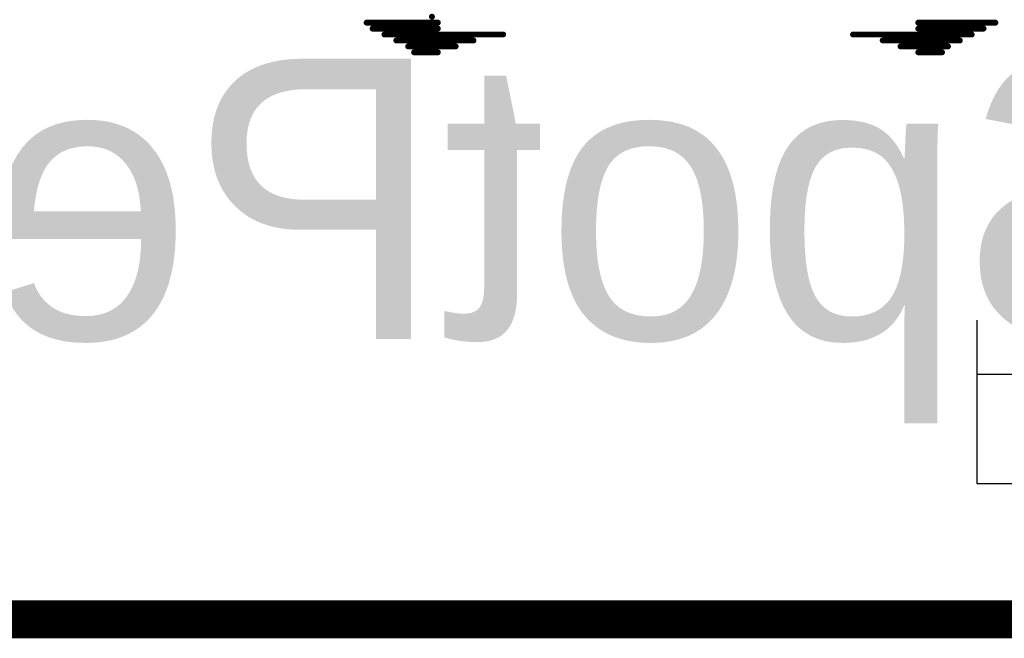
# Model space of a CAD drawing. Header units: millimetres. Extents: x 193.1 to 221.5, y 88 to 119.5.
# Tile 2 of 36: x 200 to 204.2, y 88 to 90.6. Entities that reach past the tile are written whole.
import ezdxf

# ---------------------------------------------------------------- set-up
doc = ezdxf.new("R2010")
doc.units = ezdxf.units.MM
for name, color, linetype in [('BottomLayer', 5, 'Continuous'), ('BottomOverlay', 54, 'Continuous'), ('KeepOutLayer', 6, 'Continuous'), ('TopLayer', 1, 'Continuous'), ('TopOverlay', 2, 'Continuous')]:
    doc.layers.add(name, color=color, linetype=linetype)

# ---------------------------------------------------------------- blocks, each defined once
blk = doc.blocks.new('LCD_240X240_NOHOLE_B_57')
at = {"layer": 'TopOverlay', "const_width": 0.1524}
blk.add_lwpolyline([(-26.2262, -21.6412), (0.0121, -21.6412)], dxfattribs=at)
blk = doc.blocks.new('SPOTPEAR_LOGO_B_77')
at = {"layer": 'BottomOverlay'}
for p, q in [((-1.5498, 2.8174), (-1.8997, 2.8174)), ((-1.5498, 2.1176), (-1.5498, 2.8174)), ((-1.8997, 2.3509), (-1.5498, 2.3509))]:
    blk.add_line(p, q, dxfattribs=at)
at = {"layer": 'BottomOverlay', "const_width": 0.0254}
for points in [[(-1.299, 0.9708), (-1.4006, 0.9708)], [(0.86, 0.9708), (0.7584, 0.9708)], [(-1.1466, 0.92), (-1.4768, 0.92)], [(-1.2228, 0.9454), (-1.426, 0.9454)], [(0.9362, 0.92), (0.606, 0.92)], [(0.8854, 0.9454), (0.6822, 0.9454)], [(-1.0196, 0.8946), (-1.5276, 0.8946)], [(0.987, 0.8946), (0.479, 0.8946)], [(-1.299, 0.8438), (-1.6292, 0.8438)], [(-1.299, 0.8692), (-1.5784, 0.8692)], [(1.0378, 0.8692), (0.7584, 0.8692)], [(1.0632, 0.8438), (0.7584, 0.8438)]]:
    blk.add_lwpolyline(points, dxfattribs=at)
at = {"layer": 'BottomOverlay', "const_width": 0.0127}
for points in [[(-1.407, 0.9708, 1), (-1.3943, 0.9708, 1)], [(-1.3054, 0.9708, 1), (-1.2927, 0.9708, 1)], [(0.752, 0.9708, 1), (0.7647, 0.9708, 1)], [(0.8536, 0.9708, 1), (0.8663, 0.9708, 1)], [(-1.4832, 0.92, 1), (-1.4705, 0.92, 1)], [(-1.4324, 0.9454, 1), (-1.4197, 0.9454, 1)], [(-1.2292, 0.9454, 1), (-1.2165, 0.9454, 1)], [(-1.153, 0.92, 1), (-1.1403, 0.92, 1)], [(0.5996, 0.92, 1), (0.6123, 0.92, 1)], [(0.6758, 0.9454, 1), (0.6885, 0.9454, 1)], [(0.879, 0.9454, 1), (0.8917, 0.9454, 1)], [(0.9298, 0.92, 1), (0.9425, 0.92, 1)], [(-1.534, 0.8946, 1), (-1.5213, 0.8946, 1)], [(-1.026, 0.8946, 1), (-1.0133, 0.8946, 1)], [(0.4726, 0.8946, 1), (0.4853, 0.8946, 1)], [(0.9806, 0.8946, 1), (0.9933, 0.8946, 1)], [(-1.6356, 0.8438, 1), (-1.6229, 0.8438, 1)], [(-1.5848, 0.8692, 1), (-1.5721, 0.8692, 1)], [(-1.3054, 0.8692, 1), (-1.2927, 0.8692, 1)], [(-1.3054, 0.8438, 1), (-1.2927, 0.8438, 1)], [(0.752, 0.8692, 1), (0.7647, 0.8692, 1)], [(0.752, 0.8438, 1), (0.7647, 0.8438, 1)], [(1.0314, 0.8692, 1), (1.0441, 0.8692, 1)], [(1.0568, 0.8438, 1), (1.0695, 0.8438, 1)], [(0.7774, 0.8184, 1), (0.7901, 0.8184, 1)]]:
    blk.add_lwpolyline(points, format="xyb", close=True, dxfattribs=at)
at = {"layer": 'BottomOverlay', "text_generation_flag": 2}
blk.add_text('SpotPear', height=1.2, rotation=180, dxfattribs=at).set_placement((-2.5587, 2.1985))

msp = doc.modelspace()

# ---------------------------------------------------------------- linework, layer by layer
at = {"layer": 'BottomLayer'}
msp.add_line((220.5604, 87.996), (194.2823, 87.996), dxfattribs=at)
at = {"layer": 'KeepOutLayer', "const_width": 0.127}
msp.add_lwpolyline([(194.3209, 88.0343), (220.5603, 88.0343)], dxfattribs=at)
at = {"layer": 'TopLayer'}
msp.add_line((219.4761, 88.0577), (194.2823, 88.0577), dxfattribs=at)

# ---------------------------------------------------------------- block references
msp.add_blockref('LCD_240X240_NOHOLE_B_57', (220.5471, 109.6981))
at = {"rotation": 180}
msp.add_blockref('SPOTPEAR_LOGO_B_77', (202.5603, 91.4514), dxfattribs=at)

doc.saveas('drawing.dxf')
